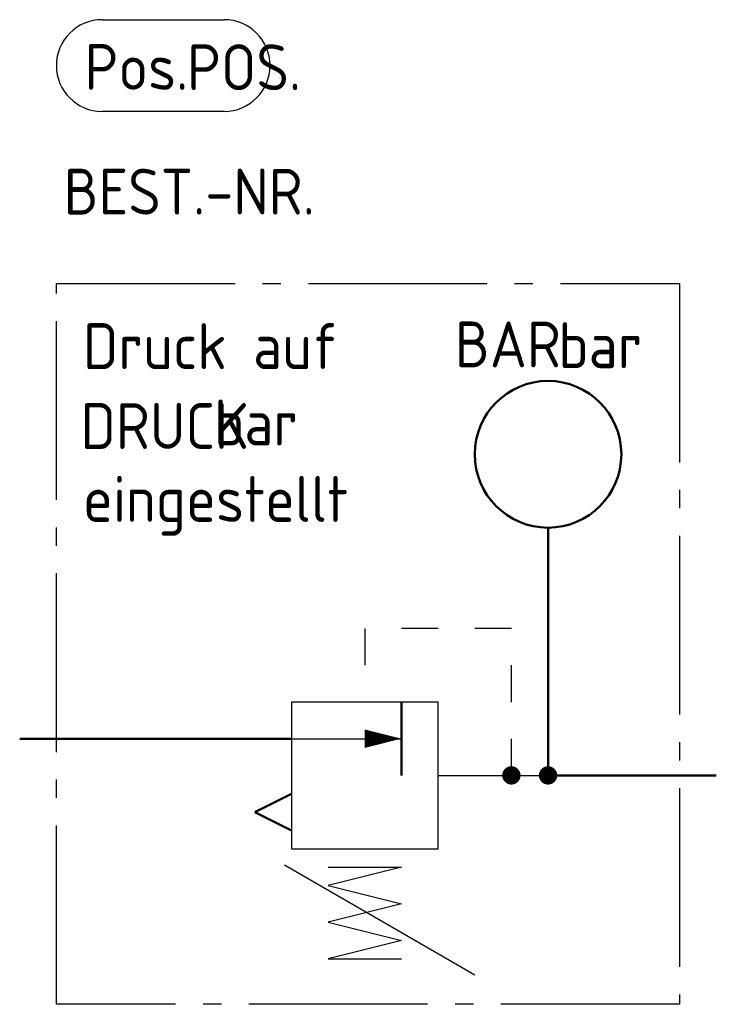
# Model space of a CAD drawing. Header units: millimetres. Extents: x 0 to 38, y -14.5 to 39.2.
import ezdxf

# ---------------------------------------------------------------- set-up
doc = ezdxf.new("R2010")
doc.units = ezdxf.units.MM
doc.linetypes.add('AM_DIN_G_W050', pattern=[13.75, 9.75, -1.5, 1, -1.5])
doc.linetypes.add('DASHEDTHIN0', pattern=[4, 2, -2])
for name, color, linetype, lineweight in [('AM_0', 7, 'Continuous', 50), ('AM_4', 3, 'Continuous', 25), ('AM_7', 4, 'AM_DIN_G_W050', 25)]:
    doc.layers.add(name, color=color, linetype=linetype, lineweight=lineweight)
doc.styles.get("Standard").update_dxf_attribs({"font": 'ISOCP.SHX'})

# ---------------------------------------------------------------- blocks, each defined once
blk = doc.blocks.new('h8080')
for p, q in [((0, -2), (-1, 0)), ((1, 0), (0, -2))]:
    blk.add_line(p, q)
blk = doc.blocks.new('h3100')
at = {"const_width": 0.5}
blk.add_lwpolyline([(-0.25, 0, 1), (0.25, 0, 1)], format="xyb", close=True, dxfattribs=at)
blk = doc.blocks.new('h8410')
blk.add_line((0, 2), (0, 0))
blk.add_lwpolyline([(2, 4, 0, 0, 0), (-0.328427, 6.328427, 1.5, 0, 0), (-2.096194, 8.096194, 0, 0, 0)], format="xyseb")
blk.add_circle((0, 6), 4)

msp = doc.modelspace()

# ---------------------------------------------------------------- linework, layer by layer
at = {"linetype": 'DASHEDTHIN0'}
for p, q in [((18.821, 6), (18.821, 2)), ((26.821, 6), (18.821, 6)), ((26.821, -2), (26.821, 6))]:
    msp.add_line(p, q, dxfattribs=at)
msp.add_line((22.821, -4), (22.821, -4))
for points in [[(14.821, -2), (14.821, -6), (22.821, -6), (22.821, 2), (14.821, 2), (14.821, -2)], [(14.821, 0), (16.821, 0), (20.821, 0)], [(22.821, -2), (28.821, -2)], [(24.831, -12.889), (23.099, -11.889), (14.439, -6.889)], [(16.821, -7), (20.821, -7), (16.821, -8), (20.821, -9), (16.821, -10), (20.821, -11), (16.821, -12), (20.821, -12)]]:
    msp.add_lwpolyline(points)
msp.add_lwpolyline([(20.821, 0, 0, 1, 0), (18.821, 0, 1, 1, 0)], format="xyseb")
at = {"const_width": 0.5}
msp.add_lwpolyline([(26.821, -1.75, 1), (26.821, -2.25, 1)], format="xyb", close=True, dxfattribs=at)
at = {"layer": 'AM_0'}
for p, q in [((28.821, -2), (28.821, 9.502)), ((20.821, -2), (20.821, 2)), ((2, 0), (0, 0)), ((12.821, 0), (2, 0)), ((14.821, 0), (12.821, 0)), ((28.821, -2), (30.821, -2)), ((30.821, -2), (36, -2)), ((36, -2), (38, -2))]:
    msp.add_line(p, q, dxfattribs=at)
at = {"layer": 'AM_4'}
for p, q in [((4.5, 39.196), (11.151, 39.196)), ((11.151, 34.196), (4.5, 34.196))]:
    msp.add_line(p, q, dxfattribs=at)
for centre, start, end in [((4.5, 36.696), 90, 270), ((11.151, 36.696), 270, 90)]:
    msp.add_arc(centre, 2.5, start, end, dxfattribs=at)
at = {"layer": 'AM_7'}
for p, q in [((2, -14.48), (2, 24.81)), ((2, 24.81), (36, 24.81)), ((36, 24.81), (36, -14.48)), ((36, -14.48), (2, -14.48))]:
    msp.add_line(p, q, dxfattribs=at)

# ---------------------------------------------------------------- block references
at = {"layer": 'AM_0', "lineweight": 0}
for name, p in [('h8410', (28.821, 9.502)), ('h3100', (28.821, -2))]:
    msp.add_blockref(name, p, dxfattribs=at)
at = {"layer": 'AM_0', "lineweight": 0, "rotation": 270}
msp.add_blockref('h8080', (14.821, -4), dxfattribs=at)

# ---------------------------------------------------------------- texts
at = {"layer": 'AM_4', "char_height": 2.5}
for s, insert, width, attachment_point in [('Pos.', (3.532, 36.62), 10, 4), ('Druck auf\\P     bar \\Peingestellt', (3.454, 22.652), 18.7867, 1), ('bar', (29.383, 22.698), 6.69586, 1)]:
    msp.add_mtext(s, dxfattribs=dict(at, insert=insert, width=width, attachment_point=attachment_point))
at = {"layer": 'AM_4'}
for tag, p in [('POS.', (9.13, 35.354)), ('BEST.-NR.', (2.394, 28.573)), ('BAR', (23.733, 20.247)), ('DRUCK', (3.314, 15.796))]:
    msp.add_attdef(tag, p, '', height=2.5, dxfattribs=at)

doc.saveas('drawing.dxf')
